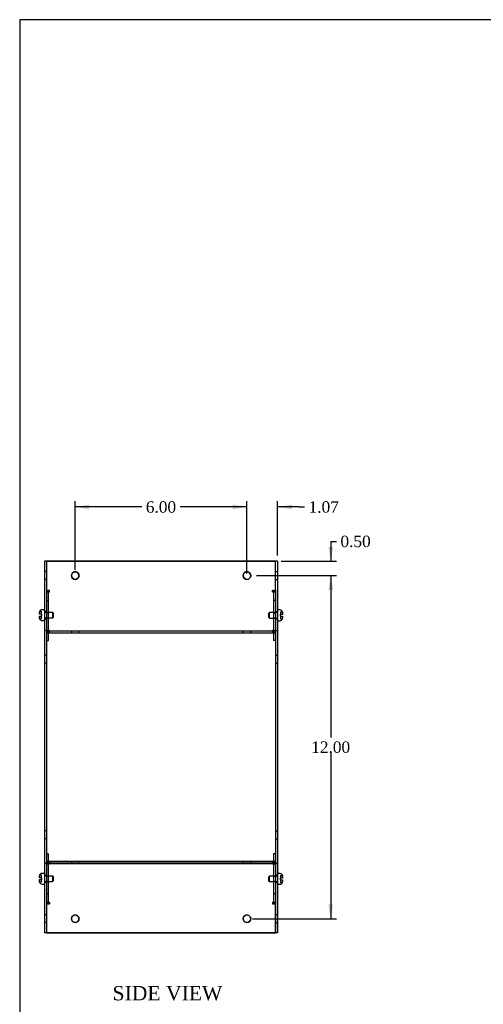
# Model space of a CAD drawing. Header units: inches. Extents: x 0.2 to 77.9, y -0.5 to 51.8.
# Tile 2 of 8: x 0.2 to 16.4, y 17.3 to 51.8. Entities that reach past the tile are written whole.
import ezdxf
from ezdxf.enums import TextEntityAlignment as Align
from ezdxf.lldxf.tags import DXFTag

# ---------------------------------------------------------------- set-up
doc = ezdxf.new("R2010")
doc.units = ezdxf.units.IN
doc.header["$MEASUREMENT"] = 0
for name, color, linetype in [('COM55579-4', 7, 'Continuous'), ('COM55580-4', 7, 'Continuous'), ('Default', 7, 'Continuous'), ('SCS19491', 7, 'Continuous')]:
    doc.layers.add(name, color=color, linetype=linetype)
doc.styles.add('SEACAD_Times_New_Roman', font='times.ttf')
tags = doc.linetypes.add('HIDDEN2', pattern=[0.1875, 0.125, -0.0625]).pattern_tags.tags
tags[6:7] = [DXFTag(74, 4), DXFTag(75, 0), DXFTag(340, '0'), DXFTag(46, 0.0), DXFTag(50, 0.0), DXFTag(44, 0.0), DXFTag(45, 0.0)]
tags[4:5] = [DXFTag(74, 4), DXFTag(75, 0), DXFTag(340, '0'), DXFTag(46, 0.0), DXFTag(50, 0.0), DXFTag(44, 0.0), DXFTag(45, 0.0)]
doc.dimstyles.new('HAMMOND_(STH_-_66x44)', dxfattribs={"dimtxt": 0.4, "dimasz": 0.5, "dimexe": 0.2, "dimexo": 0.2, "dimgap": 0.1, "dimtad": 0, "dimtih": 1, "dimtoh": 1, "dimzin": 0, "dimdsep": 46, "dimtxsty": 'SEACAD_Times_New_Roman', "dimblk1": '_SE_FILLED', "dimblk2": '_SE_FILLED', "dimsah": 1, "dimcen": 0.2, "dimadec": 0, "dimazin": 0, "dimtfac": 0.8, "dimtofl": 0, "dimtmove": 0, "dimatfit": 3, "dimfxl": 1, "dimtolj": 1, "dimtzin": 0, "dimarcsym": 0})

# ---------------------------------------------------------------- blocks, each defined once
blk = doc.blocks.new('SE3')
at = {"layer": 'COM55579-4', "color": 7, "linetype": 'Continuous'}
for p, q in [((1.104, 32.819), (1.104, 31.83)), ((1.176, 32.819), (1.104, 32.819)), ((1.176, 32.819), (1.176, 31.83)), ((9.176, 32.812), (9.176, 32.812)), ((9.248, 32.812), (9.176, 32.812)), ((9.248, 32.812), (9.248, 31.823)), ((1.104, 31.83), (1.104, 31.809)), ((1.104, 31.809), (1.104, 30.399)), ((1.176, 31.83), (1.176, 31.809)), ((1.176, 31.809), (1.176, 30.399)), ((9.176, 31.821), (9.176, 31.803)), ((9.176, 31.803), (9.176, 30.393)), ((9.248, 31.823), (9.248, 31.803)), ((9.248, 31.803), (9.248, 30.393)), ((1.104, 30.399), (1.104, 30.391)), ((1.104, 30.391), (1.104, 22.247)), ((1.176, 30.391), (1.104, 30.391)), ((1.176, 30.399), (1.176, 30.391)), ((1.176, 30.391), (1.176, 22.247)), ((9.176, 30.393), (9.176, 30.384)), ((9.176, 30.384), (9.176, 22.24)), ((9.248, 30.384), (9.176, 30.384)), ((9.248, 30.393), (9.248, 30.384)), ((9.248, 30.384), (9.248, 22.24)), ((1.104, 22.247), (1.104, 22.238)), ((1.176, 22.247), (1.104, 22.247)), ((1.104, 22.238), (1.104, 20.828)), ((1.176, 22.232), (1.176, 20.828)), ((9.176, 22.24), (9.176, 22.232)), ((9.248, 22.24), (9.176, 22.24)), ((9.176, 22.232), (9.176, 20.822)), ((9.248, 22.24), (9.248, 22.232)), ((9.248, 22.232), (9.248, 20.822)), ((1.104, 20.828), (1.104, 20.808)), ((1.104, 20.808), (1.104, 19.819)), ((1.176, 20.828), (1.176, 20.827)), ((1.176, 20.808), (1.176, 19.819)), ((9.176, 20.822), (9.176, 20.801)), ((9.176, 20.801), (9.176, 19.812)), ((9.248, 20.822), (9.248, 20.801)), ((9.248, 20.801), (9.248, 19.812)), ((1.176, 19.819), (1.104, 19.819)), ((9.248, 19.812), (9.176, 19.812))]:
    blk.add_line(p, q, dxfattribs=at)
at = {"layer": 'COM55579-4', "color": 7, "linetype": 'HIDDEN2'}
for p, q in [((1.176, 32.452), (1.104, 32.452)), ((9.248, 32.445), (9.176, 32.445)), ((1.104, 32.186), (1.176, 32.186)), ((9.176, 32.179), (9.248, 32.179)), ((1.176, 31.052), (1.104, 31.052)), ((9.248, 31.046), (9.176, 31.046)), ((1.104, 30.802), (1.176, 30.802)), ((9.176, 30.796), (9.248, 30.796)), ((1.176, 29.524), (1.104, 29.524)), ((9.248, 29.517), (9.176, 29.517)), ((1.104, 29.258), (1.176, 29.258)), ((9.176, 29.251), (9.248, 29.251)), ((1.176, 23.38), (1.104, 23.38)), ((1.104, 23.114), (1.176, 23.114)), ((9.248, 23.373), (9.176, 23.373)), ((9.176, 23.107), (9.248, 23.107)), ((1.176, 21.835), (1.104, 21.835)), ((9.248, 21.829), (9.176, 21.829)), ((1.104, 21.585), (1.176, 21.585)), ((9.176, 21.579), (9.248, 21.579)), ((1.176, 20.452), (1.104, 20.452)), ((9.248, 20.445), (9.176, 20.445)), ((1.104, 20.186), (1.176, 20.186)), ((9.176, 20.179), (9.248, 20.179))]:
    blk.add_line(p, q, dxfattribs=at)
at = {"layer": 'COM55580-4', "color": 7, "linetype": 'Continuous'}
for p, q in [((1.176, 32.812), (1.176, 31.83)), ((9.176, 32.812), (1.176, 32.812)), ((1.176, 32.812), (9.176, 32.812)), ((9.176, 31.821), (9.176, 32.812)), ((1.176, 31.794), (1.284, 31.794)), ((1.176, 31.743), (1.182, 31.743)), ((1.284, 31.794), (1.284, 31.794)), ((9.068, 31.794), (9.068, 31.794)), ((9.068, 31.794), (9.176, 31.794)), ((9.169, 31.743), (9.176, 31.743)), ((1.176, 30.395), (1.284, 30.395)), ((1.176, 30.384), (9.176, 30.384)), ((1.176, 30.312), (9.176, 30.312)), ((1.248, 30.041), (1.248, 30.312)), ((1.284, 30.395), (1.284, 30.395)), ((9.068, 30.395), (9.176, 30.395)), ((9.068, 30.395), (9.068, 30.395)), ((9.104, 30.312), (9.104, 30.041)), ((9.176, 30.384), (9.176, 30.312)), ((1.176, 30.041), (1.248, 30.041)), ((9.176, 30.041), (9.104, 30.041)), ((1.176, 22.583), (1.248, 22.583)), ((1.176, 22.583), (1.248, 22.583)), ((1.248, 22.312), (1.248, 22.583)), ((1.248, 22.583), (1.248, 22.583)), ((9.104, 22.583), (9.104, 22.312)), ((9.176, 22.583), (9.104, 22.583)), ((9.104, 22.583), (9.104, 22.583)), ((9.176, 22.583), (9.104, 22.583)), ((9.176, 22.312), (1.176, 22.312)), ((1.176, 22.24), (1.176, 22.247)), ((9.176, 22.24), (1.176, 22.24)), ((1.176, 22.24), (1.176, 22.232)), ((1.284, 22.23), (1.176, 22.23)), ((1.248, 22.312), (9.104, 22.312)), ((1.284, 22.23), (1.284, 22.23)), ((9.176, 22.23), (9.068, 22.23)), ((9.068, 22.23), (9.068, 22.23)), ((9.176, 22.24), (9.176, 22.24)), ((1.182, 20.881), (1.176, 20.881)), ((1.176, 20.881), (1.182, 20.881)), ((1.284, 20.83), (1.176, 20.83)), ((1.176, 20.827), (1.176, 20.805)), ((1.284, 20.83), (1.284, 20.83)), ((9.176, 20.83), (9.068, 20.83)), ((9.068, 20.83), (9.068, 20.83)), ((9.176, 20.881), (9.169, 20.881)), ((9.17, 20.881), (9.176, 20.881)), ((9.176, 19.812), (9.176, 20.801)), ((1.176, 19.819), (1.176, 19.812)), ((1.176, 19.812), (9.176, 19.812))]:
    blk.add_line(p, q, dxfattribs=at)
at = {"layer": 'COM55580-4', "color": 7, "linetype": 'HIDDEN2'}
for p, q in [((1.176, 31.794), (1.284, 31.794)), ((1.176, 31.743), (1.284, 31.743)), ((1.182, 31.743), (1.284, 31.743)), ((1.248, 30.319), (1.248, 31.718)), ((1.248, 31.718), (1.248, 31.718)), ((1.284, 31.743), (1.284, 31.794)), ((1.284, 31.794), (1.284, 31.794)), ((9.068, 31.743), (9.068, 31.794)), ((9.068, 31.794), (9.068, 31.794)), ((9.068, 31.794), (9.176, 31.794)), ((9.068, 31.743), (9.169, 31.743)), ((9.068, 31.743), (9.176, 31.743)), ((9.104, 31.718), (9.104, 30.319)), ((9.104, 31.718), (9.104, 31.718)), ((1.176, 31.441), (1.248, 31.441)), ((1.176, 31.441), (1.248, 31.441)), ((9.176, 31.441), (9.104, 31.441)), ((9.176, 31.441), (9.104, 31.441)), ((1.248, 31.003), (1.176, 31.003)), ((1.248, 31.003), (1.176, 31.003)), ((9.176, 31.003), (9.104, 31.003)), ((9.176, 31.003), (9.104, 31.003)), ((1.176, 30.833), (1.248, 30.833)), ((1.176, 30.833), (1.248, 30.833)), ((9.104, 30.833), (9.176, 30.833)), ((9.104, 30.833), (9.176, 30.833)), ((1.176, 30.395), (1.284, 30.395)), ((1.176, 30.384), (9.176, 30.384)), ((1.176, 30.344), (1.284, 30.344)), ((1.176, 30.344), (1.284, 30.344)), ((1.176, 30.312), (9.176, 30.312)), ((1.248, 30.312), (1.248, 30.319)), ((1.284, 30.344), (1.284, 30.395)), ((1.284, 30.395), (1.284, 30.395)), ((2.043, 30.384), (2.043, 30.312)), ((2.043, 30.384), (2.043, 30.384)), ((2.309, 30.312), (2.309, 30.384)), ((2.309, 30.384), (2.309, 30.384)), ((8.043, 30.384), (8.043, 30.312)), ((8.043, 30.384), (8.043, 30.384)), ((8.309, 30.312), (8.309, 30.384)), ((8.309, 30.384), (8.309, 30.384)), ((9.068, 30.344), (9.068, 30.395)), ((9.068, 30.395), (9.176, 30.395)), ((9.068, 30.395), (9.068, 30.395)), ((9.068, 30.344), (9.176, 30.344)), ((9.068, 30.344), (9.176, 30.344)), ((9.104, 30.319), (9.104, 30.312)), ((1.176, 30.041), (1.248, 30.041)), ((9.176, 30.041), (9.104, 30.041)), ((1.176, 22.312), (1.248, 22.312)), ((1.284, 22.281), (1.176, 22.281)), ((1.176, 22.281), (1.284, 22.281)), ((1.176, 22.24), (9.176, 22.24)), ((1.176, 22.23), (1.284, 22.23)), ((1.248, 22.306), (1.248, 22.312)), ((1.248, 20.907), (1.248, 22.306)), ((1.284, 22.281), (1.284, 22.23)), ((1.284, 22.281), (1.284, 22.281)), ((1.284, 22.281), (1.284, 22.281)), ((2.043, 22.312), (2.043, 22.24)), ((2.043, 22.312), (2.043, 22.312)), ((2.309, 22.24), (2.309, 22.312)), ((2.309, 22.312), (2.309, 22.312)), ((8.043, 22.312), (8.043, 22.24)), ((8.043, 22.312), (8.043, 22.312)), ((8.309, 22.24), (8.309, 22.312)), ((8.309, 22.312), (8.309, 22.312)), ((9.176, 22.281), (9.068, 22.281)), ((9.068, 22.281), (9.068, 22.23)), ((9.068, 22.281), (9.176, 22.281)), ((9.068, 22.281), (9.068, 22.281)), ((9.068, 22.281), (9.068, 22.281)), ((9.068, 22.23), (9.176, 22.23)), ((9.104, 22.312), (9.104, 22.306)), ((9.104, 22.312), (9.176, 22.312)), ((9.104, 22.306), (9.104, 20.907)), ((1.248, 21.792), (1.176, 21.792)), ((1.248, 21.792), (1.176, 21.792)), ((9.176, 21.792), (9.104, 21.792)), ((9.176, 21.792), (9.104, 21.792)), ((1.176, 21.622), (1.248, 21.622)), ((1.176, 21.622), (1.248, 21.622)), ((9.104, 21.622), (9.176, 21.622)), ((9.104, 21.622), (9.176, 21.622)), ((1.176, 21.184), (1.248, 21.184)), ((1.176, 21.184), (1.248, 21.184)), ((9.176, 21.184), (9.104, 21.184)), ((9.176, 21.184), (9.104, 21.184)), ((1.176, 20.83), (1.284, 20.83)), ((1.284, 20.881), (1.182, 20.881)), ((1.182, 20.881), (1.284, 20.881)), ((1.284, 20.881), (1.284, 20.83)), ((1.284, 20.881), (1.284, 20.881)), ((1.284, 20.881), (1.284, 20.881)), ((9.169, 20.881), (9.068, 20.881)), ((9.068, 20.881), (9.068, 20.83)), ((9.068, 20.881), (9.068, 20.881)), ((9.068, 20.881), (9.068, 20.881)), ((9.068, 20.881), (9.17, 20.881)), ((9.068, 20.83), (9.176, 20.83)), ((9.176, 19.812), (1.176, 19.812))]:
    blk.add_line(p, q, dxfattribs=at)
at = {"layer": 'COM55580-4', "color": 7, "linetype": 'Continuous'}
for centre in [(2.176, 32.312), (8.176, 32.312), (2.176, 20.312), (8.176, 20.312)]:
    blk.add_circle(centre, 0.133, dxfattribs=at)
at = {"layer": 'COM55580-4', "color": 7, "linetype": 'HIDDEN2'}
for centre, start, end in [((2.176, 32.312), 0, 180.0259), ((8.176, 32.312), 0, 180.0283), ((2.176, 32.312), 359.9738, 0), ((8.176, 32.312), 359.9713, 0), ((2.176, 20.312), 0, 180.0194), ((8.176, 20.312), 0, 180.0297), ((2.176, 20.312), 359.9799, 0), ((8.176, 20.312), 359.9705, 0)]:
    blk.add_arc(centre, 0.133, start, end, dxfattribs=at)
at = {"layer": 'COM55580-4', "color": 7, "linetype": 'Continuous'}
for centre, start, end in [((2.176, 32.312), 180.0259, 359.9738), ((8.176, 32.312), 180.0283, 359.9713), ((2.176, 20.312), 180.0194, 359.9799), ((8.176, 20.312), 180.0297, 359.9705)]:
    blk.add_arc(centre, 0.133, start, end, dxfattribs=at)
for centre, major_axis, start_param, end_param in [((1.284, 31.718), (-0.108, 0), 4.712389, 6.283185), ((1.284, 31.718), (0.108, 0), 2.800982, 3.141593), ((9.068, 31.718), (-0.108, 0), 3.141593, 4.712389), ((9.068, 31.718), (0.108, 0), 0, 0.34061), ((1.284, 30.319), (0.108, 0), 1.570796, 1.608984), ((9.068, 30.319), (0.108, 0), 1.532608, 1.570796), ((1.284, 22.306), (-0.108, 0), 1.532608, 1.570796), ((9.068, 22.306), (-0.108, 0), 1.570796, 1.608984), ((1.284, 20.907), (0.108, 0), 3.141593, 4.712389), ((9.068, 20.907), (0.108, 0), 4.712389, 6.283185)]:
    blk.add_ellipse(centre, major_axis=major_axis, ratio=0.707107, start_param=start_param, end_param=end_param, dxfattribs=at)
at = {"layer": 'COM55580-4', "color": 7, "linetype": 'HIDDEN2'}
for centre, major_axis, start_param, end_param in [((1.284, 31.718), (0.108, 0), 1.570796, 2.800982), ((1.284, 31.718), (-0.036, 0), 4.712389, 6.283185), ((1.284, 31.718), (0.036, 0), 1.570796, 3.141593), ((9.068, 31.718), (0.108, 0), 0.34061, 1.570796), ((9.068, 31.718), (-0.036, 0), 3.141593, 4.712389), ((9.068, 31.718), (0.036, 0), 0, 1.570796), ((1.284, 30.319), (0.108, 0), 1.608984, 3.141593), ((1.284, 30.319), (-0.108, 0), 4.712389, 6.283185), ((1.284, 30.319), (0.036, 0), 1.570796, 3.141593), ((1.284, 30.319), (-0.036, 0), 4.712389, 6.283185), ((9.068, 30.319), (-0.108, 0), 3.141593, 4.712389), ((9.068, 30.319), (0.036, 0), 0, 1.570796), ((9.068, 30.319), (-0.036, 0), 3.141593, 4.712389), ((9.068, 30.319), (0.108, 0), 0, 1.532608), ((1.284, 22.306), (-0.108, 0), 0, 1.532608), ((1.284, 22.306), (0.108, 0), 3.141593, 4.712389), ((1.284, 22.306), (-0.036, 0), 0, 1.570796), ((1.284, 22.306), (0.036, 0), 3.141593, 4.712389), ((9.068, 22.306), (-0.036, 0), 1.570796, 3.141593), ((9.068, 22.306), (0.108, 0), 4.712389, 6.283185), ((9.068, 22.306), (0.036, 0), 4.712389, 6.283185), ((9.068, 22.306), (-0.108, 0), 1.608984, 3.141593), ((1.284, 20.907), (-0.108, 0), 0, 1.570796), ((1.284, 20.907), (0.036, 0), 3.141593, 4.712389), ((1.284, 20.907), (-0.036, 0), 0, 1.570796), ((9.068, 20.907), (0.036, 0), 4.712389, 6.283185), ((9.068, 20.907), (-0.108, 0), 1.570796, 3.141593), ((9.068, 20.907), (-0.036, 0), 1.570796, 3.141593)]:
    blk.add_ellipse(centre, major_axis=major_axis, ratio=0.707107, start_param=start_param, end_param=end_param, dxfattribs=at)
at = {"layer": 'SCS19491', "color": 7, "linetype": 'HIDDEN2'}
for p, q in [((0.934, 31.049), (0.929, 31.017)), ((1.004, 31.047), (0.932, 31.047)), ((1.004, 31.051), (0.933, 31.051)), ((0.933, 31.049), (0.933, 31.048)), ((0.934, 31.049), (0.933, 31.049)), ((1.004, 31.049), (0.934, 31.049)), ((1.004, 30.957), (1.004, 31.051)), ((1.386, 31.022), (1.104, 31.022)), ((1.386, 31.022), (1.386, 30.832)), ((1.416, 30.992), (1.386, 31.022)), ((1.416, 30.862), (1.416, 30.992)), ((8.965, 31.016), (8.935, 30.986)), ((8.965, 30.826), (8.965, 31.016)), ((9.248, 31.016), (8.965, 31.016)), ((9.348, 31.045), (9.418, 31.045)), ((9.348, 31.045), (9.348, 31.043)), ((9.348, 31.043), (9.348, 30.951)), ((9.348, 31.043), (9.417, 31.043)), ((9.418, 31.045), (9.418, 31.044)), ((0.934, 30.806), (0.929, 30.838)), ((0.929, 30.834), (0.929, 30.832)), ((1.004, 30.808), (0.932, 30.808)), ((0.933, 30.806), (0.933, 30.807)), ((1.004, 30.806), (0.933, 30.806)), ((0.933, 30.803), (0.934, 30.804)), ((1.004, 30.803), (0.933, 30.803)), ((1.004, 30.808), (1.004, 30.897)), ((1.004, 30.806), (1.004, 30.808)), ((1.004, 30.803), (1.004, 30.806)), ((1.104, 30.832), (1.386, 30.832)), ((1.386, 30.832), (1.416, 30.862)), ((8.935, 30.986), (8.935, 30.856)), ((8.935, 30.856), (8.965, 30.826)), ((8.965, 30.826), (9.248, 30.826)), ((9.348, 30.891), (9.348, 30.799)), ((9.348, 30.802), (9.419, 30.802)), ((9.348, 30.799), (9.418, 30.799)), ((9.423, 30.828), (9.423, 30.829)), ((0.934, 21.832), (0.929, 21.8)), ((1.004, 21.834), (0.933, 21.834)), ((1.004, 21.832), (0.934, 21.832)), ((1.004, 21.74), (1.004, 21.834)), ((1.386, 21.805), (1.104, 21.805)), ((1.386, 21.805), (1.386, 21.615)), ((1.416, 21.775), (1.386, 21.805)), ((1.416, 21.645), (1.416, 21.775)), ((8.965, 21.799), (8.935, 21.769)), ((8.935, 21.769), (8.935, 21.639)), ((8.965, 21.609), (8.965, 21.799)), ((9.248, 21.799), (8.965, 21.799)), ((9.348, 21.828), (9.418, 21.828)), ((9.348, 21.828), (9.348, 21.825)), ((9.348, 21.825), (9.348, 21.734)), ((9.348, 21.825), (9.417, 21.825)), ((9.418, 21.828), (9.418, 21.827)), ((1.004, 21.591), (0.932, 21.591)), ((0.933, 21.588), (0.933, 21.589)), ((1.004, 21.588), (0.933, 21.588)), ((1.004, 21.591), (1.004, 21.68)), ((1.004, 21.588), (1.004, 21.591)), ((1.104, 21.615), (1.386, 21.615)), ((1.386, 21.615), (1.416, 21.645)), ((8.935, 21.639), (8.965, 21.609)), ((8.965, 21.609), (9.248, 21.609)), ((9.348, 21.674), (9.348, 21.582)), ((9.348, 21.584), (9.419, 21.584)), ((9.348, 21.582), (9.418, 21.582)), ((9.423, 21.61), (9.423, 21.611))]:
    blk.add_line(p, q, dxfattribs=at)
at = {"layer": 'SCS19491', "color": 7, "linetype": 'Continuous'}
for p, q in [((0.929, 30.957), (0.929, 31.022)), ((0.933, 31.051), (0.934, 31.049)), ((1.079, 31.115), (1.019, 31.115)), ((9.333, 31.109), (9.273, 31.109)), ((9.418, 31.044), (9.417, 31.043)), ((9.417, 31.043), (9.423, 31.011)), ((9.423, 31.011), (9.423, 31.016)), ((9.423, 31.011), (9.423, 30.951)), ((1.004, 30.957), (0.929, 30.957)), ((0.929, 30.897), (1.004, 30.897)), ((0.929, 30.834), (0.929, 30.897)), ((0.932, 30.808), (0.929, 30.834)), ((0.933, 30.807), (0.932, 30.808)), ((1.004, 30.957), (1.004, 30.897)), ((1.019, 30.74), (1.079, 30.74)), ((9.273, 30.734), (9.333, 30.734)), ((9.348, 30.891), (9.348, 30.951)), ((9.423, 30.951), (9.348, 30.951)), ((9.348, 30.891), (9.423, 30.891)), ((9.418, 30.799), (9.419, 30.802)), ((9.423, 30.891), (9.423, 30.829)), ((0.929, 21.74), (0.929, 21.805)), ((1.004, 21.74), (0.929, 21.74)), ((0.933, 21.834), (0.934, 21.832)), ((1.004, 21.74), (1.004, 21.68)), ((1.079, 21.897), (1.019, 21.897)), ((9.333, 21.891), (9.273, 21.891)), ((9.348, 21.674), (9.348, 21.734)), ((9.423, 21.734), (9.348, 21.734)), ((9.418, 21.827), (9.417, 21.825)), ((9.417, 21.825), (9.423, 21.793)), ((9.423, 21.793), (9.423, 21.799)), ((9.423, 21.793), (9.423, 21.734)), ((0.929, 21.68), (1.004, 21.68)), ((0.929, 21.617), (0.929, 21.68)), ((0.932, 21.591), (0.929, 21.617)), ((0.933, 21.589), (0.932, 21.591)), ((1.019, 21.522), (1.079, 21.522)), ((9.273, 21.516), (9.333, 21.516)), ((9.348, 21.674), (9.423, 21.674)), ((9.418, 21.582), (9.419, 21.584)), ((9.423, 21.674), (9.423, 21.611))]:
    blk.add_line(p, q, dxfattribs=at)
for centre, radius, start, end in [((1.023, 31.023), 0.0938, 162.0854, 180.0791), ((1.019, 31.025), 0.09, 90, 163.2208), ((1.079, 31.09), 0.025, 0, 90), ((9.273, 31.084), 0.025, 90, 180), ((9.333, 31.019), 0.09, 16.8119, 90), ((9.329, 31.016), 0.0938, 359.9209, 17.9146), ((1.019, 30.83), 0.09, 194.9913, 270), ((1.079, 30.765), 0.025, 270, 0), ((9.273, 30.759), 0.025, 180, 270), ((9.333, 30.824), 0.09, 270, 345.0335), ((9.325, 30.828), 0.0981, 342.7336, 0.1206), ((1.023, 21.805), 0.0938, 162.0854, 180.0791), ((1.019, 21.807), 0.09, 90, 163.2208), ((1.079, 21.872), 0.025, 0, 90), ((9.273, 21.866), 0.025, 90, 180), ((9.333, 21.801), 0.09, 16.8119, 90), ((9.329, 21.799), 0.0938, 359.9209, 17.9146), ((1.019, 21.612), 0.09, 194.9913, 270), ((1.079, 21.547), 0.025, 270, 0), ((9.273, 21.541), 0.025, 180, 270), ((9.333, 21.606), 0.09, 270, 345.0335), ((9.325, 21.611), 0.0981, 342.7336, 0.1206)]:
    blk.add_arc(centre, radius, start, end, dxfattribs=at)
at = {"layer": 'SCS19491', "color": 7, "linetype": 'HIDDEN2'}
for centre, radius, start, end in [((1.027, 31.02), 0.0981, 171.1509, 180.1206), ((1.019, 31.025), 0.09, 163.8266, 165.0335), ((1.027, 30.835), 0.0981, 179.8794, 181.9528), ((1.023, 30.832), 0.0938, 179.9209, 187.6556), ((1.023, 30.832), 0.0938, 195.1289, 197.9146)]:
    blk.add_arc(centre, radius, start, end, dxfattribs=at)
blk = doc.blocks.new('DMBLK7531')
at = {"layer": 'Default', "linetype": 'Continuous', "transparency": 16777216}
for points in [[(2.676, 34.794), (2.176, 34.711), (2.676, 34.628)], [(7.676, 34.794), (7.676, 34.628), (8.176, 34.711)]]:
    blk.add_hatch(color=7, dxfattribs=at).paths.add_polyline_path(points)
at = {"layer": 'Default', "color": 7, "linetype": 'Continuous', "transparency": 16777216}
for p, q in [((2.176, 32.512), (2.176, 34.911)), ((8.176, 32.379), (8.176, 34.911)), ((4.505, 34.711), (2.176, 34.711)), ((8.176, 34.711), (5.846, 34.711))]:
    blk.add_line(p, q, dxfattribs=at)
at = {"layer": 'Default', "color": 7, "linetype": 'Continuous', "transparency": 16777216, "style": 'SEACAD_Times_New_Roman'}
blk.add_text('6.00', height=0.4, dxfattribs=at).set_placement((4.645, 34.911), align=Align.TOP_LEFT)
blk = doc.blocks.new('_SE_FILLED')
at = {"color": 0}
blk.add_line((0, 0), (-1, 0), dxfattribs=at)
blk.add_solid([(0, 0), (-1, -0.1665), (-1, 0.1665), (0, 0)], dxfattribs=at)
blk = doc.blocks.new('DMBLK7546')
at = {"layer": 'Default', "linetype": 'Continuous', "transparency": 16777216}
for points in [[(7.676, 34.794), (7.676, 34.628), (8.176, 34.711)], [(9.748, 34.794), (9.248, 34.711), (9.748, 34.628)]]:
    blk.add_hatch(color=7, dxfattribs=at).paths.add_polyline_path(points)
at = {"layer": 'Default', "color": 7, "linetype": 'Continuous', "transparency": 16777216}
for p, q in [((8.176, 32.512), (8.176, 34.911)), ((9.248, 33.012), (9.248, 34.911)), ((8.176, 34.711), (7.176, 34.711)), ((9.993, 34.711), (9.248, 34.711)), ((9.993, 34.711), (10.193, 34.711))]:
    blk.add_line(p, q, dxfattribs=at)
at = {"layer": 'Default', "color": 7, "linetype": 'Continuous', "transparency": 16777216, "style": 'SEACAD_Times_New_Roman'}
blk.add_text('1.07', height=0.4, dxfattribs=at).set_placement((10.333, 34.911), align=Align.TOP_LEFT)
blk = doc.blocks.new('DMBLK7547')
at = {"layer": 'Default', "linetype": 'Continuous', "transparency": 16777216}
for points in [[(11.19, 33.312), (11.023, 33.312), (11.106, 32.812)], [(11.19, 31.812), (11.106, 32.312), (11.023, 31.812)]]:
    blk.add_hatch(color=7, dxfattribs=at).paths.add_polyline_path(points)
at = {"layer": 'Default', "color": 7, "linetype": 'Continuous', "transparency": 16777216}
for p, q in [((11.106, 33.508), (11.306, 33.508)), ((11.106, 33.508), (11.106, 32.812)), ((9.376, 32.812), (11.306, 32.812)), ((8.509, 32.312), (11.306, 32.312)), ((11.106, 32.312), (11.106, 31.312))]:
    blk.add_line(p, q, dxfattribs=at)
at = {"layer": 'Default', "color": 7, "linetype": 'Continuous', "transparency": 16777216, "style": 'SEACAD_Times_New_Roman'}
blk.add_text('0.50', height=0.4, dxfattribs=at).set_placement((11.446, 33.708), align=Align.TOP_LEFT)
blk = doc.blocks.new('DMBLK7548')
at = {"layer": 'Default', "linetype": 'Continuous', "transparency": 16777216}
for points in [[(11.19, 31.812), (11.106, 32.312), (11.023, 31.812)], [(11.19, 20.812), (11.023, 20.812), (11.106, 20.312)]]:
    blk.add_hatch(color=7, dxfattribs=at).paths.add_polyline_path(points)
at = {"layer": 'Default', "color": 7, "linetype": 'Continuous', "transparency": 16777216}
for p, q in [((8.509, 32.312), (11.306, 32.312)), ((11.106, 32.312), (11.106, 26.652)), ((11.106, 26.112), (11.106, 20.312)), ((8.376, 20.312), (11.306, 20.312))]:
    blk.add_line(p, q, dxfattribs=at)
at = {"layer": 'Default', "color": 7, "linetype": 'Continuous', "transparency": 16777216, "style": 'SEACAD_Times_New_Roman'}
blk.add_text('12.00', height=0.4, dxfattribs=at).set_placement((10.424, 26.512), align=Align.TOP_LEFT)
blk = doc.blocks.new('BORDER')
at = {"layer": 'Default', "color": 7, "linetype": 'Continuous'}
for p, q in [((0, 27.86), (-41.86, 27.86)), ((-41.86, 27.86), (-41.86, 0))]:
    blk.add_line(p, q, dxfattribs=at)

msp = doc.modelspace()

# ---------------------------------------------------------------- block references
at = {"layer": 'Default', "color": 7, "xscale": 1.855, "yscale": 1.855, "zscale": 1.855}
msp.add_blockref('BORDER', (77.888, 0.072), dxfattribs=at)
at = {"layer": 'Default'}
msp.add_blockref('SE3', (0, 0), dxfattribs=at)

# ---------------------------------------------------------------- texts
at = {"layer": 'Default', "color": 7, "linetype": 'Continuous', "style": 'SEACAD_Times_New_Roman'}
msp.add_text('SIDE VIEW', height=0.5, dxfattribs=at).set_placement((3.482, 17.957), align=Align.TOP_LEFT)

# ---------------------------------------------------------------- dimensions: what is measured, and where the dimension line sits
at = {"layer": 'Default', "color": 7, "linetype": 'Continuous'}
dim = msp.add_linear_dim(base=(2.176, 34.711), p1=(8.176, 32.179), p2=(2.176, 32.312), text='\\A1;<>', dimstyle='HAMMOND_(STH_-_66x44)', dxfattribs=at)
dim.commit()
dim.dimension.update_dxf_attribs({"geometry": 'DMBLK7531', "text_midpoint": (5.176, 34.711), "dimtype": 160})
dim = msp.add_linear_dim(base=(8.176, 34.711), p1=(9.248, 32.812), p2=(8.176, 32.312), text='\\A1;<>', dimstyle='HAMMOND_(STH_-_66x44)', override={"dimtmove": 1}, dxfattribs=at)
dim.commit()
dim.dimension.update_dxf_attribs({"geometry": 'DMBLK7546', "text_midpoint": (10.193, 34.711), "dimtype": 160})
dim = msp.add_linear_dim(base=(11.106, 32.312), p1=(9.176, 32.812), p2=(8.309, 32.312), angle=90, text='\\A1;<>', dimstyle='HAMMOND_(STH_-_66x44)', override={"dimtmove": 1}, dxfattribs=at)
dim.commit()
dim.dimension.update_dxf_attribs({"geometry": 'DMBLK7547', "text_midpoint": (11.306, 33.508), "dimtype": 160})
dim = msp.add_linear_dim(base=(11.106, 20.312), p1=(8.309, 32.312), p2=(8.176, 20.312), angle=90, text='\\A1;<>', dimstyle='HAMMOND_(STH_-_66x44)', dxfattribs=at)
dim.commit()
dim.dimension.update_dxf_attribs({"geometry": 'DMBLK7548', "text_midpoint": (11.106, 26.312), "dimtype": 160})

doc.saveas('drawing.dxf')
